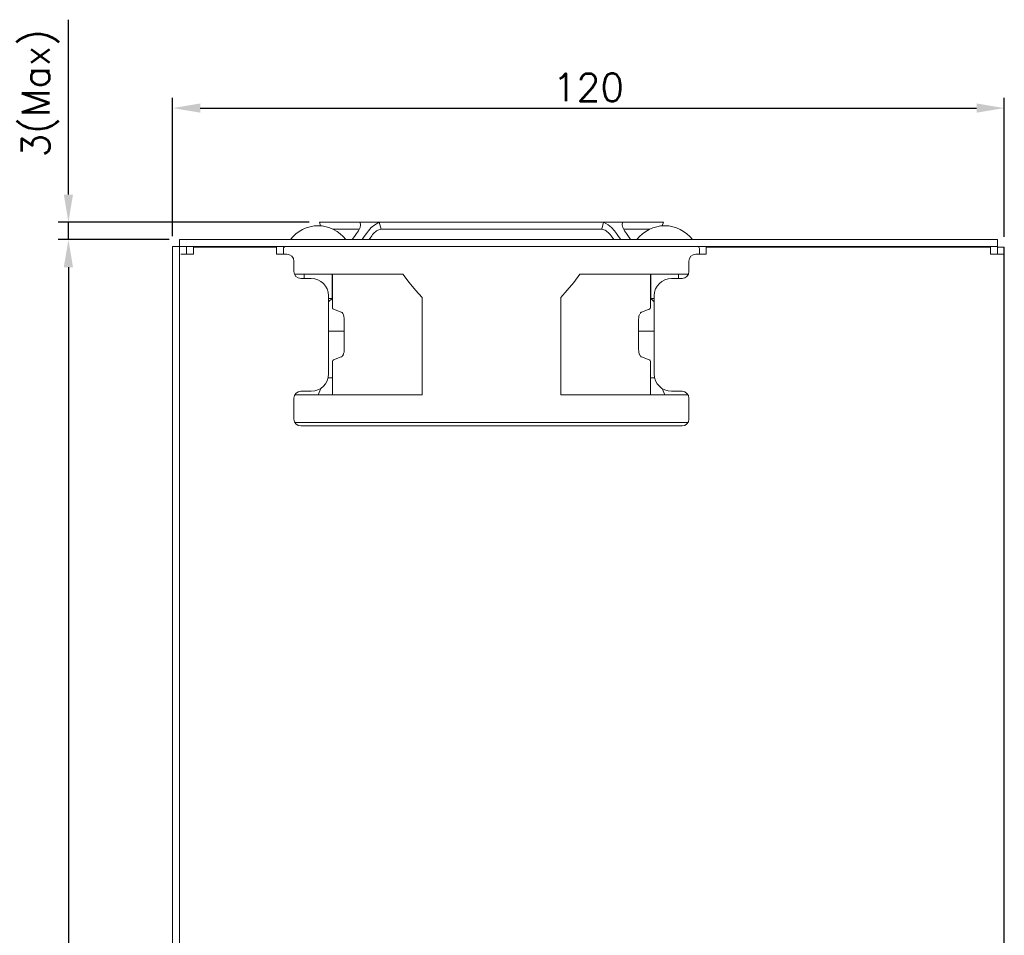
# Model space of a CAD drawing. Header units: millimetres. Extents: x 1118 to 1597, y -5535 to -5269.
# Tile 4 of 6: x 1118 to 1260, y -5403 to -5271. Entities that reach past the tile are written whole.
import ezdxf

# ---------------------------------------------------------------- set-up
doc = ezdxf.new("R2010")
doc.units = ezdxf.units.MM
doc.layers.add('1-Line', color=3, linetype='Continuous', lineweight=13)
doc.layers.add('Line', color=7, linetype='Continuous')
doc.styles.get("Standard").update_dxf_attribs({"font": 'romans.shx'})
doc.dimstyles.new('1', dxfattribs={"dimtxt": 3, "dimasz": 3, "dimexe": 1, "dimexo": 0.5, "dimgap": 1, "dimtad": 1, "dimdec": 1, "dimzin": 9, "dimdsep": 46, "dimtxsty": 'Standard', "dimcen": -0.8, "dimadec": 0, "dimazin": 0, "dimtm": 1e-09, "dimtfac": 0.5, "dimtdec": 1, "dimtmove": 0, "dimatfit": 3, "dimfxl": 1, "dimlwd": -1, "dimarcsym": 0})

# ---------------------------------------------------------------- blocks, each defined once
blk = doc.blocks.new('*D147')
at = {"layer": 'Defpoints', "color": 0}
for p in [(1259.62, -5283.8), (1139.62, -5303.78), (1259.62, -5303.88)]:
    blk.add_point(p, dxfattribs=at)
at = {"layer": 'Line', "color": 0, "lineweight": -2}
for p, q in [((1139.62, -5302.28), (1139.62, -5282.3)), ((1259.62, -5302.38), (1259.62, -5282.3))]:
    blk.add_line(p, q, dxfattribs=at)
at = {"layer": 'Line', "color": 0}
blk.add_line((1143.62, -5283.8), (1255.62, -5283.8), dxfattribs=at)
for points in [[(1143.62, -5283.13), (1143.62, -5284.46), (1139.62, -5283.8)], [(1255.62, -5283.13), (1255.62, -5284.46), (1259.62, -5283.8)]]:
    blk.add_solid(points, dxfattribs=at)
at = {"layer": 'Line', "color": 0, "insert": (1199.62, -5280.8), "char_height": 4, "attachment_point": 5}
blk.add_mtext('120', dxfattribs=at)
blk = doc.blocks.new('*D148')
at = {"layer": 'Defpoints', "color": 0}
for p in [(1140.62, -5302.78), (1124.59, -5517.78), (1140.62, -5517.78)]:
    blk.add_point(p, dxfattribs=at)
at = {"layer": 'Line', "color": 0, "lineweight": -2}
for p, q in [((1139.12, -5302.78), (1123.09, -5302.78)), ((1139.12, -5517.78), (1123.09, -5517.78))]:
    blk.add_line(p, q, dxfattribs=at)
at = {"layer": 'Line', "color": 0}
blk.add_line((1124.59, -5306.78), (1124.59, -5513.78), dxfattribs=at)
for points in [[(1123.92, -5306.78), (1125.25, -5306.78), (1124.59, -5302.78)], [(1123.92, -5513.78), (1125.25, -5513.78), (1124.59, -5517.78)]]:
    blk.add_solid(points, dxfattribs=at)
at = {"layer": 'Line', "color": 0, "insert": (1121.59, -5410.28), "char_height": 4, "attachment_point": 5, "rotation": 90}
blk.add_mtext('215', dxfattribs=at)
blk = doc.blocks.new('*D149')
at = {"layer": 'Defpoints', "color": 0}
for p in [(1160.81, -5300.28), (1124.59, -5302.78), (1140.62, -5302.78)]:
    blk.add_point(p, dxfattribs=at)
at = {"layer": 'Line', "color": 0}
for p, q in [((1124.59, -5296.28), (1124.59, -5271.04)), ((1124.59, -5302.78), (1124.59, -5300.28)), ((1124.59, -5306.78), (1124.59, -5310.78))]:
    blk.add_line(p, q, dxfattribs=at)
at = {"layer": 'Line', "color": 0, "lineweight": -2}
for p, q in [((1159.31, -5300.28), (1123.09, -5300.28)), ((1139.12, -5302.78), (1123.09, -5302.78))]:
    blk.add_line(p, q, dxfattribs=at)
at = {"layer": 'Line', "color": 0}
for points in [[(1123.92, -5296.28), (1125.25, -5296.28), (1124.59, -5300.28)], [(1123.92, -5306.78), (1125.25, -5306.78), (1124.59, -5302.78)]]:
    blk.add_solid(points, dxfattribs=at)
at = {"layer": 'Line', "color": 0, "insert": (1120.54, -5281.66), "char_height": 4, "attachment_point": 5, "rotation": 90}
blk.add_mtext('3(Max)', dxfattribs=at)

msp = doc.modelspace()

# ---------------------------------------------------------------- linework, layer by layer
at = {"color": 0, "linetype": 'Continuous'}
msp.add_line((1259.62, -5516.78), (1259.62, -5303.88), dxfattribs=at)
at = {"layer": '1-Line', "color": 0, "linetype": 'Continuous'}
for p, q in [((1160.81, -5300.28), (1160.97, -5300.81)), ((1210.44, -5300.28), (1160.81, -5300.28)), ((1166.69, -5300.32), (1166.68, -5300.28)), ((1166.69, -5300.33), (1166.68, -5300.28)), ((1166.74, -5300.65), (1166.69, -5300.32)), ((1169.71, -5301.28), (1169.44, -5300.28)), ((1201.53, -5301.28), (1201.8, -5300.28)), ((1204.55, -5300.32), (1204.5, -5300.65)), ((1204.55, -5300.33), (1204.56, -5300.28)), ((1204.56, -5300.28), (1204.55, -5300.32)), ((1210.27, -5300.81), (1210.44, -5300.28)), ((1166.54, -5301.28), (1162.75, -5301.28)), ((1166.42, -5301.51), (1166.67, -5301.05)), ((1166.67, -5301.05), (1166.74, -5300.65)), ((1169.71, -5301.28), (1201.53, -5301.28)), ((1204.5, -5300.65), (1204.57, -5301.05)), ((1204.57, -5301.05), (1204.82, -5301.51)), ((1208.49, -5301.28), (1204.7, -5301.28)), ((1140.62, -5303.78), (1140.62, -5302.78)), ((1140.62, -5302.78), (1258.62, -5302.78)), ((1168.35, -5302.22), (1167.96, -5302.78)), ((1203.28, -5302.78), (1202.89, -5302.22)), ((1258.62, -5303.78), (1258.62, -5302.78)), ((1139.62, -5516.78), (1139.62, -5303.78)), ((1139.62, -5303.78), (1140.62, -5303.78)), ((1140.62, -5516.78), (1140.62, -5303.78)), ((1258.62, -5303.78), (1140.62, -5303.78)), ((1141.62, -5304.88), (1141.62, -5303.81)), ((1142.62, -5303.88), (1142.62, -5304.88)), ((1142.62, -5303.88), (1154.62, -5303.88)), ((1154.62, -5303.88), (1154.62, -5304.88)), ((1155.62, -5304.08), (1155.62, -5304.88)), ((1215.62, -5304.88), (1215.62, -5304.08)), ((1216.62, -5303.88), (1216.62, -5304.88)), ((1216.62, -5303.88), (1257.62, -5303.88)), ((1257.62, -5304.88), (1257.62, -5303.81)), ((1258.62, -5304.88), (1258.62, -5303.81)), ((1258.62, -5303.88), (1259.62, -5303.88)), ((1142.62, -5304.88), (1140.79, -5304.88)), ((1156.12, -5304.88), (1154.62, -5304.88)), ((1157.12, -5305.88), (1157.12, -5307.38)), ((1214.12, -5305.88), (1214.12, -5307.38)), ((1216.62, -5304.88), (1215.12, -5304.88)), ((1259.62, -5304.88), (1257.62, -5304.88)), ((1172.85, -5307.78), (1157.21, -5307.78)), ((1158.12, -5308.38), (1159.62, -5308.38)), ((1158.62, -5307.78), (1158.62, -5308.38)), ((1158.62, -5308.38), (1158.62, -5307.78)), ((1162.62, -5307.78), (1162.62, -5311.28)), ((1162.62, -5311.28), (1162.62, -5307.78)), ((1162.69, -5307.78), (1162.69, -5312.62)), ((1214.03, -5307.78), (1198.39, -5307.78)), ((1208.55, -5312.62), (1208.55, -5307.78)), ((1208.62, -5307.78), (1208.62, -5311.28)), ((1208.62, -5311.28), (1208.62, -5307.78)), ((1211.62, -5308.38), (1213.12, -5308.38)), ((1212.62, -5307.78), (1212.62, -5308.38)), ((1212.62, -5308.38), (1212.62, -5307.78)), ((1162.12, -5310.88), (1162.12, -5322.18)), ((1162.12, -5311.28), (1162.62, -5311.28)), ((1162.12, -5311.78), (1162.62, -5311.28)), ((1175.62, -5325.16), (1175.62, -5311.14)), ((1195.62, -5311.14), (1195.62, -5325.16)), ((1209.12, -5311.78), (1208.62, -5311.28)), ((1208.62, -5311.28), (1209.12, -5311.28)), ((1209.12, -5322.18), (1209.12, -5310.88)), ((1163.96, -5313.25), (1162.83, -5312.82)), ((1207.28, -5313.25), (1208.4, -5312.82)), ((1208.41, -5312.82), (1208.3, -5312.85)), ((1208.46, -5312.8), (1208.41, -5312.82)), ((1208.43, -5312.81), (1208.52, -5312.73)), ((1208.52, -5312.73), (1208.55, -5312.62)), ((1208.55, -5312.62), (1208.55, -5312.6)), ((1163.98, -5313.25), (1164, -5313.26)), ((1164.38, -5318.71), (1164.38, -5314.24)), ((1206.86, -5318.71), (1206.86, -5314.24)), ((1207.07, -5313.43), (1207.17, -5313.32)), ((1207.26, -5313.25), (1207.28, -5313.25)), ((1207.28, -5313.25), (1207.3, -5313.24)), ((1162.12, -5316.02), (1164.38, -5316.02)), ((1206.86, -5316.02), (1209.12, -5316.02)), ((1162.83, -5320.13), (1163.96, -5319.71)), ((1207.07, -5319.54), (1207.05, -5319.48)), ((1208.4, -5320.13), (1207.28, -5319.71)), ((1208.41, -5320.13), (1208.47, -5320.16)), ((1208.47, -5320.16), (1208.54, -5320.28)), ((1208.55, -5320.33), (1208.54, -5320.25)), ((1162.69, -5320.33), (1162.69, -5325.18)), ((1208.55, -5325.18), (1208.55, -5320.34)), ((1162.69, -5322.72), (1162.03, -5322.72)), ((1209.21, -5322.72), (1208.55, -5322.72)), ((1160.99, -5324.25), (1160.6, -5325.18)), ((1210.64, -5325.18), (1210.25, -5324.25)), ((1157.12, -5325.68), (1157.12, -5328.68)), ((1157.27, -5325.18), (1175.58, -5325.18)), ((1159.62, -5324.68), (1158.12, -5324.68)), ((1175.58, -5325.18), (1175.62, -5325.16)), ((1195.62, -5325.16), (1195.66, -5325.18)), ((1195.66, -5325.18), (1213.97, -5325.18)), ((1213.12, -5324.68), (1211.62, -5324.68)), ((1214.12, -5328.68), (1214.12, -5325.68)), ((1157.27, -5329.18), (1213.97, -5329.18)), ((1158.12, -5329.68), (1213.12, -5329.68))]:
    msp.add_line(p, q, dxfattribs=at)
for points in [[(1169.44, -5300.28), (1168.8, -5300.65), (1168.28, -5301.05), (1167.87, -5301.51)], [(1203.37, -5301.51), (1202.96, -5301.05), (1202.44, -5300.65), (1201.8, -5300.28)], [(1165.53, -5302.78), (1165.84, -5302.34), (1166.13, -5301.92), (1166.42, -5301.51)], [(1167.87, -5301.51), (1167.58, -5301.92), (1167.28, -5302.34), (1166.97, -5302.78)], [(1169.71, -5301.28), (1169.55, -5301.3), (1169.38, -5301.35), (1169.21, -5301.43), (1169.05, -5301.53), (1168.9, -5301.64), (1168.75, -5301.76), (1168.62, -5301.9), (1168.48, -5302.05), (1168.35, -5302.22)], [(1202.89, -5302.22), (1202.76, -5302.05), (1202.62, -5301.9), (1202.48, -5301.76), (1202.33, -5301.64), (1202.18, -5301.53), (1202.02, -5301.43), (1201.85, -5301.35), (1201.69, -5301.3), (1201.53, -5301.28)], [(1204.27, -5302.78), (1203.96, -5302.34), (1203.66, -5301.92), (1203.37, -5301.51)], [(1204.82, -5301.51), (1205.11, -5301.92), (1205.4, -5302.34), (1205.71, -5302.78)], [(1175.62, -5311.14), (1174.67, -5310.07), (1173.75, -5308.95), (1172.85, -5307.78)], [(1198.39, -5307.78), (1197.49, -5308.95), (1196.57, -5310.07), (1195.62, -5311.14)], [(1162.83, -5312.82), (1162.82, -5312.82), (1162.76, -5312.78), (1162.72, -5312.73), (1162.69, -5312.66), (1162.69, -5312.62)], [(1164, -5313.26), (1164.07, -5313.31), (1164.17, -5313.43), (1164.27, -5313.63), (1164.34, -5313.87), (1164.37, -5314.15), (1164.38, -5314.24)], [(1206.86, -5314.24), (1206.87, -5314.11), (1206.91, -5313.85), (1206.98, -5313.61)], [(1207.17, -5313.32), (1207.23, -5313.27), (1207.26, -5313.25)], [(1164.38, -5318.71), (1164.38, -5318.75), (1164.37, -5318.86), (1164.36, -5318.96), (1164.35, -5319.05), (1164.33, -5319.14), (1164.3, -5319.23), (1164.27, -5319.31), (1164.24, -5319.38), (1164.21, -5319.44), (1164.18, -5319.5), (1164.15, -5319.55), (1164.12, -5319.59), (1164.09, -5319.62), (1164.07, -5319.64), (1164.05, -5319.66), (1164.03, -5319.68), (1164.01, -5319.68), (1164, -5319.69), (1164, -5319.69), (1163.98, -5319.7), (1163.97, -5319.7)], [(1206.96, -5319.28), (1206.93, -5319.21), (1206.91, -5319.13), (1206.89, -5319.05), (1206.88, -5318.97), (1206.87, -5318.88), (1206.87, -5318.78), (1206.86, -5318.71)], [(1162.69, -5320.33), (1162.72, -5320.22), (1162.83, -5320.13)], [(1207.01, -5319.4), (1206.98, -5319.34), (1206.96, -5319.28)], [(1207.27, -5319.7), (1207.27, -5319.7), (1207.25, -5319.69), (1207.24, -5319.69), (1207.23, -5319.69), (1207.22, -5319.68), (1207.21, -5319.68), (1207.2, -5319.66), (1207.18, -5319.65), (1207.16, -5319.63), (1207.14, -5319.61), (1207.11, -5319.58), (1207.09, -5319.54)]]:
    msp.add_lwpolyline(points, dxfattribs=at)
for centre, radius, start, end in [((1160.62, -5305.78), 5, 36.8699, 143.1301), ((1210.62, -5305.78), 5, 36.8699, 143.1301), ((1155.92, -5304.08), 0.3, 90, 180), ((1215.32, -5304.08), 0.3, 360, 90), ((1156.12, -5305.88), 1, 0, 90), ((1215.12, -5305.88), 1, 90, 180), ((1158.12, -5307.38), 1, 180, 270), ((1213.12, -5307.38), 1, 270, 0), ((1159.62, -5310.88), 2.5, 0, 90), ((1211.62, -5310.88), 2.5, 90, 180), ((1159.62, -5322.18), 2.5, 270, 0), ((1211.62, -5322.18), 2.5, 180, 270), ((1158.12, -5325.68), 1, 90, 180), ((1213.12, -5325.68), 1, 0, 90), ((1158.12, -5328.68), 1, 180, 270), ((1213.12, -5328.68), 1, 270, 0)]:
    msp.add_arc(centre, radius, start, end, dxfattribs=at)

# ---------------------------------------------------------------- dimensions: what is measured, and where the dimension line sits
at = {"layer": 'Line', "color": 0}
dim = msp.add_linear_dim(base=(1124.59, -5302.78), p1=(1160.81, -5300.28), p2=(1140.62, -5302.78), angle=90, text='3(Max)', dimstyle='1', override={"dimtxt": 4, "dimasz": 4, "dimexe": 1.5, "dimexo": 1.5, "dimpost": '\\X'}, dxfattribs=at)
dim.commit()
dim.dimension.update_dxf_attribs({"geometry": '*D149', "text_midpoint": (1124.59, -5281.66), "dimtype": 160})
for base, p1, p2, angle, override, picture, middle in [((1259.62, -5283.8), (1139.62, -5303.78), (1259.62, -5303.88), 180, {"dimtxt": 4, "dimasz": 4, "dimexe": 1.5, "dimexo": 1.5, "dimpost": '\\X', "dimclrd": 0, "dimclre": 0, "dimclrt": 0}, '*D147', (1199.62, -5280.8)), ((1124.59, -5517.78), (1140.62, -5302.78), (1140.62, -5517.78), 90, {"dimtxt": 4, "dimasz": 4, "dimexe": 1.5, "dimexo": 1.5, "dimpost": '\\X'}, '*D148', (1121.59, -5410.28))]:
    dim = msp.add_linear_dim(base=base, p1=p1, p2=p2, angle=angle, dimstyle='1', override=override, dxfattribs=at)
    dim.commit()
    dim.dimension.update_dxf_attribs({"geometry": picture, "text_midpoint": middle})

doc.saveas('drawing.dxf')
